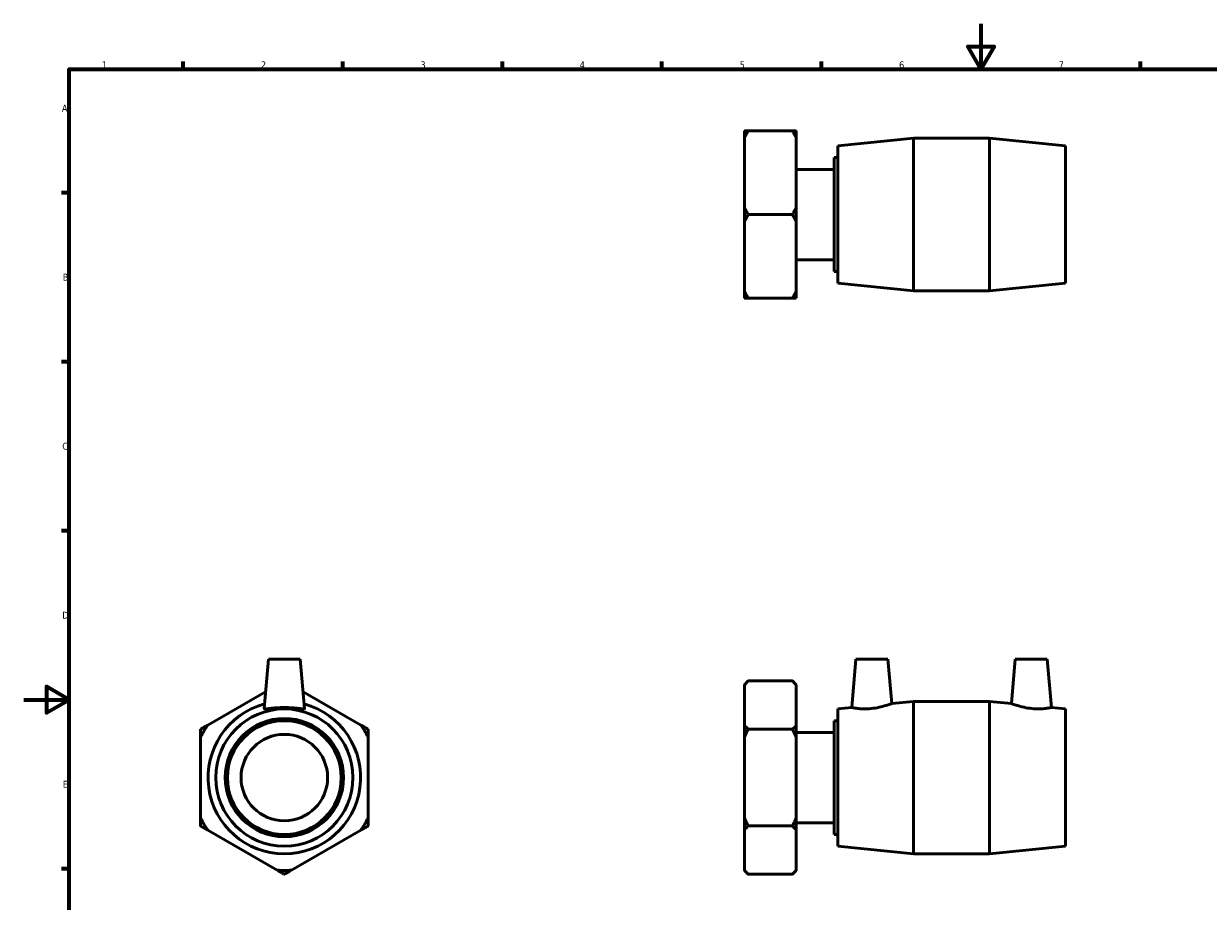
# Model space of a CAD drawing. Header units: millimetres. Extents: x 0 to 900, y -177 to 642.
# Tile 2 of 3: x 0 to 520, y 208 to 594. Entities that reach past the tile are written whole.
import ezdxf

# ---------------------------------------------------------------- set-up
doc = ezdxf.new("R2010")
doc.units = ezdxf.units.MM
doc.layers.add('Border (ANSI)', color=7, linetype='Continuous', lineweight=70)
doc.layers.add('Visible (ANSI)', color=7, linetype='Continuous', lineweight=50)
doc.styles.add('Note Text (ANSI)', font='tahoma.ttf')

# ---------------------------------------------------------------- blocks, each defined once
blk = doc.blocks.new('Borders Default Border')
at = {"layer": 'Border (ANSI)'}
for p, q in [((70.08, 574), (70.08, 577.45)), ((140.17, 574), (140.17, 577.45)), ((210.25, 574), (210.25, 577.45)), ((280.33, 574), (280.33, 577.45)), ((350.42, 574), (350.42, 577.45)), ((490.58, 574), (490.58, 577.45)), ((20, 519.75), (16.55, 519.75)), ((20, 445.5), (16.55, 445.5)), ((20, 371.25), (16.55, 371.25)), ((20, 222.75), (16.55, 222.75))]:
    blk.add_line(p, q, dxfattribs=at)
at = {"layer": 'Border (ANSI)', "flags": 128}
for points in [[(420.5, 594), (420.5, 574), (414.73, 584), (426.27, 584), (420.5, 574)], [(20, 20), (20, 574), (821, 574), (821, 20), (20, 20)], [(0, 297), (20, 297), (10, 302.77), (10, 291.23), (20, 297)]]:
    blk.add_lwpolyline(points, dxfattribs=at)
at = {"layer": 'Border (ANSI)', "char_height": 3.05, "attachment_point": 7, "style": 'Note Text (ANSI)'}
for s, insert in [('1', (34.35, 574.4)), ('2', (104.2, 574.4)), ('3', (174.26, 574.34)), ('4', (244.23, 574.4)), ('5', (314.48, 574.34)), ('6', (384.49, 574.34)), ('7', (454.6, 574.4)), ('A', (16.78, 555.35)), ('B', (17.15, 481.1)), ('C', (16.95, 406.8)), ('D', (16.96, 332.6)), ('E', (17.21, 258.35))]:
    blk.add_mtext(s, dxfattribs=dict(at, insert=insert))

msp = doc.modelspace()

# ---------------------------------------------------------------- linework, layer by layer
at = {"layer": 'Visible (ANSI)'}
for p, q in [((316.559, 543.792), (316.559, 546.948)), ((318.258, 546.948), (337.637, 546.948)), ((339.336, 546.948), (339.336, 543.792)), ((316.559, 513.304), (316.559, 543.792)), ((339.336, 543.792), (339.336, 513.304)), ((357.559, 540.298), (390.892, 543.648)), ((390.892, 476.648), (390.892, 543.648)), ((390.892, 543.648), (424.225, 543.648)), ((424.225, 476.648), (424.225, 543.648)), ((457.559, 540.298), (424.225, 543.648)), ((357.559, 479.998), (357.559, 540.298)), ((457.559, 479.998), (457.559, 540.298)), ((356.055, 485.148), (356.055, 535.148)), ((356.055, 535.148), (357.559, 535.148)), ((339.336, 529.978), (356.055, 529.978)), ((316.559, 506.993), (316.559, 513.304)), ((337.637, 510.148), (318.258, 510.148)), ((339.336, 513.304), (339.336, 506.993)), ((316.559, 476.505), (316.559, 506.993)), ((339.336, 506.993), (339.336, 476.505)), ((339.336, 490.319), (356.055, 490.319)), ((356.055, 485.148), (357.559, 485.148)), ((357.559, 479.998), (390.892, 476.648)), ((457.559, 479.998), (424.225, 476.648)), ((316.559, 473.349), (316.559, 476.505)), ((339.336, 476.505), (339.336, 473.349)), ((390.892, 476.648), (424.225, 476.648)), ((337.637, 473.349), (318.258, 473.349)), ((107.493, 314.774), (105.602, 293.157)), ((121.493, 314.774), (107.493, 314.774)), ((121.493, 314.774), (123.384, 293.157)), ((365.559, 314.774), (363.701, 293.541)), ((365.559, 314.774), (379.559, 314.774)), ((379.559, 314.774), (381.262, 295.306)), ((435.559, 314.774), (433.855, 295.306)), ((449.559, 314.774), (435.559, 314.774)), ((449.559, 314.774), (451.416, 293.541)), ((316.559, 303.566), (318.258, 305.266)), ((316.559, 303.444), (316.559, 303.566)), ((316.559, 285.841), (316.559, 303.444)), ((337.637, 305.266), (318.258, 305.266)), ((339.336, 303.566), (337.637, 305.266)), ((339.336, 303.566), (339.336, 303.444)), ((339.336, 303.444), (339.336, 285.841)), ((106.244, 300.503), (80.849, 285.841)), ((148.136, 285.841), (122.741, 300.503)), ((357.559, 292.924), (363.701, 293.541)), ((357.559, 232.624), (357.559, 292.924)), ((381.262, 295.306), (390.892, 296.274)), ((390.892, 229.274), (390.892, 296.274)), ((390.892, 296.274), (424.225, 296.274)), ((424.225, 229.274), (424.225, 296.274)), ((433.855, 295.306), (424.225, 296.274)), ((457.559, 292.924), (451.416, 293.541)), ((457.559, 232.624), (457.559, 292.924)), ((356.055, 237.774), (356.055, 287.774)), ((356.055, 287.774), (357.559, 287.774)), ((316.559, 280.376), (316.559, 285.841)), ((318.258, 284.02), (337.637, 284.02)), ((339.336, 285.841), (339.336, 280.376)), ((339.336, 282.603), (356.055, 282.603)), ((77.694, 280.376), (77.694, 245.171)), ((151.292, 245.171), (151.292, 280.376)), ((316.559, 245.171), (316.559, 280.376)), ((339.336, 280.376), (339.336, 245.171)), ((316.559, 239.706), (316.559, 245.171)), ((339.336, 245.171), (339.336, 239.706)), ((80.849, 239.706), (111.337, 222.103)), ((117.649, 222.103), (148.136, 239.706)), ((316.559, 222.103), (316.559, 239.706)), ((318.258, 241.528), (337.637, 241.528)), ((339.336, 242.944), (356.055, 242.944)), ((339.336, 239.706), (339.336, 222.103)), ((356.055, 237.774), (357.559, 237.774)), ((357.559, 232.624), (390.892, 229.274)), ((390.892, 229.274), (424.225, 229.274)), ((457.559, 232.624), (424.225, 229.274)), ((316.559, 221.981), (316.559, 222.103)), ((316.559, 221.981), (318.258, 220.282)), ((337.637, 220.282), (318.258, 220.282)), ((339.336, 221.981), (337.637, 220.282)), ((339.336, 222.103), (339.336, 221.981))]:
    msp.add_line(p, q, dxfattribs=at)
for radius in [30.15, 26, 25, 19]:
    msp.add_circle((114.493, 262.774), radius, dxfattribs=at)
for radius, start, end in [(33.5, 105.087, 74.913), (40.792, 145.56321, 154.43679), (40.792, 25.56321, 34.43679), (40.792, 205.56321, 214.43679), (40.792, 325.56321, 334.43679), (40.792, 265.56321, 274.43679)]:
    msp.add_arc((114.493, 262.774), radius, start, end, dxfattribs=at)
for points in [[(318.258, 546.948), (317.329, 546.948), (316.559, 546.948)], [(316.559, 543.792), (317.329, 545.338), (318.258, 546.948)], [(339.336, 546.948), (338.566, 546.948), (337.637, 546.948)], [(337.637, 546.948), (338.566, 545.338), (339.336, 543.792)], [(318.258, 510.148), (317.329, 511.758), (316.559, 513.304)], [(316.559, 506.993), (317.329, 508.538), (318.258, 510.148)], [(339.336, 513.304), (338.566, 511.758), (337.637, 510.148)], [(337.637, 510.148), (338.566, 508.538), (339.336, 506.993)], [(318.258, 473.349), (317.329, 474.959), (316.559, 476.505)], [(339.336, 476.505), (338.566, 474.959), (337.637, 473.349)], [(316.559, 473.349), (317.329, 473.349), (318.258, 473.349)], [(337.637, 473.349), (338.566, 473.349), (339.336, 473.349)], [(316.559, 303.444), (317.329, 304.336), (318.258, 305.266)], [(337.637, 305.266), (338.566, 304.336), (339.336, 303.444)], [(80.849, 285.841), (79.304, 284.949), (77.694, 284.02)], [(77.694, 284.02), (77.694, 282.16), (77.694, 280.376)], [(151.292, 284.02), (149.682, 284.949), (148.136, 285.841)], [(151.292, 280.376), (151.292, 282.16), (151.292, 284.02)], [(318.258, 284.02), (317.329, 284.949), (316.559, 285.841)], [(316.559, 280.376), (317.329, 282.16), (318.258, 284.02)], [(339.336, 285.841), (338.566, 284.949), (337.637, 284.02)], [(337.637, 284.02), (338.566, 282.16), (339.336, 280.376)], [(77.694, 245.171), (77.694, 243.387), (77.694, 241.528)], [(151.292, 241.528), (151.292, 243.387), (151.292, 245.171)], [(318.258, 241.528), (317.329, 243.387), (316.559, 245.171)], [(339.336, 245.171), (338.566, 243.387), (337.637, 241.528)], [(77.694, 241.528), (79.304, 240.598), (80.849, 239.706)], [(148.136, 239.706), (149.682, 240.598), (151.292, 241.528)], [(316.559, 239.706), (317.329, 240.598), (318.258, 241.528)], [(337.637, 241.528), (338.566, 240.598), (339.336, 239.706)], [(111.337, 222.103), (112.883, 221.211), (114.493, 220.282)], [(114.493, 220.282), (116.103, 221.211), (117.649, 222.103)], [(318.258, 220.282), (317.329, 221.211), (316.559, 222.103)], [(339.336, 222.103), (338.566, 221.211), (337.637, 220.282)]]:
    msp.add_rational_spline(points, [1, 1.00095849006, 1], degree=2, dxfattribs=at)
msp.add_open_spline([(105.605, 293.124), (105.602, 293.134), (105.601, 293.145), (105.602, 293.157)], degree=3, dxfattribs=at)
for points, knots in [([(123.384, 293.157), (123.385, 293.145), (123.384, 293.134), (123.35, 293.019), (123.102, 292.974), (122.163, 293.008), (121.473, 293.082), (119.903, 293.248), (118.914, 293.35), (116.757, 293.498), (115.588, 293.541), (113.398, 293.541), (112.229, 293.498), (110.072, 293.35), (109.083, 293.248), (107.512, 293.082), (106.822, 293.008), (105.884, 292.974), (105.635, 293.019), (105.605, 293.124)], [2.7188684, 2.7188684, 2.7188684, 2.7188684, 2.7514757, 2.7514757, 3.0777441, 3.0777441, 3.4040125, 3.4040125, 3.7324995, 3.7324995, 4.0609865, 4.0609865, 4.3894735, 4.3894735, 4.7179606, 4.7179606, 5.044229, 5.044229, 5.3704974, 5.3704974, 5.3704974, 5.3704974]), ([(372.233, 293.124), (371.15, 293.019), (369.999, 292.974), (367.892, 293.008), (366.936, 293.082), (365.429, 293.248), (364.777, 293.35), (363.913, 293.498), (363.701, 293.541), (363.701, 293.541)], [0, 0, 0, 0, 0.3262684, 0.3262684, 0.6525368, 0.6525368, 0.9810238, 0.9810238, 1.3095108, 1.3095108, 1.3095108, 1.3095108]), ([(381.262, 295.306), (381.262, 295.306), (381.034, 295.218), (380.121, 294.891), (379.437, 294.655), (377.852, 294.176), (376.838, 293.899), (374.605, 293.427), (373.385, 293.235), (372.233, 293.124)], [3.9947595, 3.9947595, 3.9947595, 3.9947595, 4.3351701, 4.3351701, 4.6755806, 4.6755806, 5.023039, 5.023039, 5.3704974, 5.3704974, 5.3704974, 5.3704974]), ([(442.885, 293.124), (441.732, 293.235), (440.512, 293.427), (438.279, 293.899), (437.265, 294.176), (435.68, 294.655), (434.996, 294.891), (434.083, 295.218), (433.855, 295.306), (433.855, 295.306)], [0, 0, 0, 0, 0.3474584, 0.3474584, 0.6949167, 0.6949167, 1.0353273, 1.0353273, 1.3757378, 1.3757378, 1.3757378, 1.3757378]), ([(451.416, 293.541), (451.416, 293.541), (451.204, 293.498), (450.341, 293.35), (449.688, 293.248), (448.182, 293.082), (447.226, 293.008), (445.118, 292.974), (443.967, 293.019), (442.885, 293.124)], [4.0609865, 4.0609865, 4.0609865, 4.0609865, 4.3894735, 4.3894735, 4.7179606, 4.7179606, 5.044229, 5.044229, 5.3704974, 5.3704974, 5.3704974, 5.3704974])]:
    msp.add_open_spline(points, degree=3, knots=knots, dxfattribs=at)

# ---------------------------------------------------------------- block references
msp.add_blockref('Borders Default Border', (0, 0))

doc.saveas('drawing.dxf')
